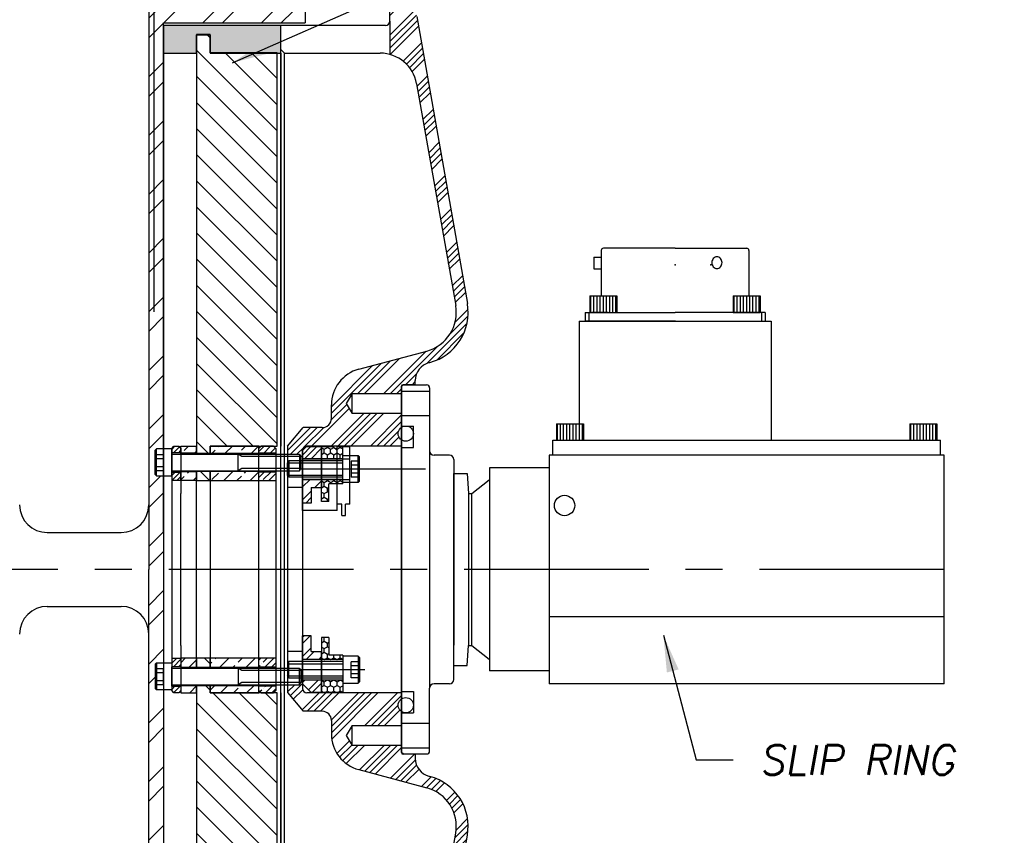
# Model space of a CAD drawing. Extents: x 2 to 120, y 0 to 54.
# Tile 3 of 5: x 7.6 to 14.27, y 7.86 to 13.39. Entities that reach past the tile are written whole.
import ezdxf

# ---------------------------------------------------------------- set-up
doc = ezdxf.new("R2010")
doc.units = 0
doc.header["$MEASUREMENT"] = 0
doc.linetypes.add('CENTER', pattern=[2, 1.25, -0.25, 0.25, -0.25])
doc.layers.get('0').update_dxf_attribs({"linetype": 'CONTINUOUS'})
for name, color, linetype in [('440FASTENERS', 3, 'CONTINUOUS'), ('ALUMINUMDISK', 30, 'CONTINUOUS'), ('carlslw', 1, 'CONTINUOUS'), ('CBOARD', 3, 'CONTINUOUS'), ('CBOARDRETAINER', 2, 'CONTINUOUS'), ('CCLIP', 1, 'CONTINUOUS'), ('cclip2', 7, 'CONTINUOUS'), ('CENTER', 4, 'CENTER'), ('DIMENSIONS', 5, 'CONTINUOUS'), ('HOUSING', 4, 'CONTINUOUS'), ('ring2', 4, 'CONTINUOUS'), ('RUBBER', 4, 'CONTINUOUS'), ('RUBBERGROMMET', 2, 'CONTINUOUS'), ('SLIPRING', 7, 'CONTINUOUS'), ('sportsmanfront', 6, 'CONTINUOUS'), ('TOPCOVER', 6, 'CONTINUOUS')]:
    doc.layers.add(name, color=color, linetype=linetype)
doc.styles.add('ROMANS', font='romans.shx', dxfattribs={"oblique": 10})
doc.dimstyles.get("Standard").update_dxf_attribs({"dimscale": 2, "dimtxt": 0.1, "dimasz": 0.125, "dimexe": 0.125, "dimexo": 0.05, "dimgap": 0.09, "dimtad": 0, "dimtih": 1, "dimtoh": 1, "dimdec": 3, "dimzin": 0, "dimdsep": 46, "dimtxsty": 'ROMANS', "dimcen": 0.0625, "dimclrd": 256, "dimclre": 256, "dimclrt": 256, "dimadec": 0, "dimazin": 0, "dimtp": 0.001, "dimtm": 0.001, "dimtfac": 1, "dimtdec": 3, "dimtofl": 0, "dimtmove": 0, "dimatfit": 0, "dimfxl": 1, "dimtolj": 1, "dimtzin": 0, "dimarcsym": 0})
pattern_1 = [(225, (-17.61681, 9.66308), (-0.0883883, 0.0883883), [])]
pattern_2 = [(45, (30.4666, 0.81454), (0.06629126, -0.06629126), []), (45, (30.4666, 0.85873), (0.06629126, -0.06629126), [])]

# ---------------------------------------------------------------- blocks, each defined once
blk = doc.blocks.new('*X3')
at = {"color": 0}
for p, q in [((7.5437, 4.5192), (7.5437, 4.6312)), ((7.565, 4.5192), (7.565, 4.6312)), ((7.5862, 4.5192), (7.5862, 4.6312)), ((7.6075, 4.5192), (7.6075, 4.6312)), ((7.6287, 4.5192), (7.6287, 4.6312)), ((7.65, 4.5192), (7.65, 4.6312)), ((7.6712, 4.5192), (7.6712, 4.6312)), ((7.6925, 4.5192), (7.6925, 4.6312)), ((7.7138, 4.5192), (7.7138, 4.6312))]:
    blk.add_line(p, q, dxfattribs=at)
blk = doc.blocks.new('SCREWHEAD')
for p, q in [((-0.0915, 0.112), (-0.0915, 0)), ((0.0915, 0.112), (-0.0915, 0.112)), ((0.0915, 0.112), (0.0915, 0)), ((0.0915, 0), (-0.0915, 0))]:
    blk.add_line(p, q)
blk.add_blockref('*X3', (-7.6287, -4.5192))
blk = doc.blocks.new('VRING')
for p, q in [((-0.1224, 0.515), (-0.24, 0.6069)), ((-0.09, 0.65), (-0.1, 0.515)), ((0, 0.65), (-0.09, 0.65)), ((0, -0.65), (0, 0.65)), ((-0.1224, -0.515), (-0.1224, 0.515)), ((-0.1, 0.515), (-0.1224, 0.515)), ((-0.1, 0.515), (-0.1, -0.515)), ((-0.1224, -0.515), (-0.24, -0.6069)), ((-0.1, -0.515), (-0.1224, -0.515)), ((-0.09, -0.65), (-0.1, -0.515)), ((0, -0.65), (-0.09, -0.65))]:
    blk.add_line(p, q)

msp = doc.modelspace()

# ---------------------------------------------------------------- hatches: boundary and pattern name
at = {"layer": 'ALUMINUMDISK'}
h = msp.add_hatch(dxfattribs=at)
h.set_pattern_fill('ANSI31', color=256, scale=0.2, angle=90, style=0)
h.set_pattern_definition([(45, (30.466596, 0.81454), (0.01767767, -0.01767767), [])])
h.paths.add_polyline_path([(8.6896, 10.4831), (8.6746, 10.4981), (8.6421, 10.4981), (8.6271, 10.4831), (8.6271, 10.4536), (8.6896, 10.4536)])
h.paths.add_polyline_path([(8.6271, 10.3226), (8.6271, 10.2646), (8.6896, 10.2646), (8.6896, 10.3226)])
h.paths.add_polyline_path([(8.6271, 9.0616), (8.6271, 9.0036), (8.6896, 9.0036), (8.6896, 9.0616)])
h.paths.add_polyline_path([(8.6271, 8.8726), (8.6271, 8.8431), (8.6421, 8.8281), (8.6746, 8.8281), (8.6896, 8.8431), (8.6896, 8.8726)])
h = msp.add_hatch(dxfattribs=at)
h.set_pattern_fill('ANSI35', color=256, scale=0.25, angle=90, style=0)
h.set_pattern_definition([(45, (30.416596, 0.81454), (0.04419417, -0.04419417), []), (45, (30.416596, 0.85873), (0.04419417, -0.04419417), [0.078125, -0.015625, 0, -0.015625])])
h.paths.add_polyline_path([(9.3321, 10.4831), (9.3171, 10.4981), (9.2321, 10.4981), (9.2171, 10.4831), (9.2171, 10.4536), (9.3321, 10.4536)])
h.paths.add_polyline_path([(9.3321, 10.2646), (9.3321, 10.3226), (9.2171, 10.3226), (9.2171, 10.2646)])
h.paths.add_polyline_path([(9.3321, 9.0036), (9.3321, 9.0616), (9.2171, 9.0616), (9.2171, 9.0036)])
h.paths.add_polyline_path([(9.3321, 8.8431), (9.3321, 8.8726), (9.2171, 8.8726), (9.2171, 8.8431), (9.2321, 8.8281), (9.3171, 8.8281)])
at = {"layer": 'CBOARD', "extrusion": (0, 0, -1)}
h = msp.add_hatch(dxfattribs=at)
h.set_pattern_fill('ANSI31', color=256, scale=2, angle=-180, style=0)
h.set_pattern_definition(pattern_1)
h.paths.add_polyline_path([(-8.8881, 10.4506), (-8.7961, 10.4506), (-8.7961, 13.2881), (-8.8881, 13.2881), (-8.8881, 13.1631), (-9.3421, 13.1631), (-9.3421, 10.4986), (-8.8881, 10.4986)], flags=0)
h = msp.add_hatch(dxfattribs=at)
h.set_pattern_fill('ANSI31', color=256, scale=2, angle=-180, style=0)
h.set_pattern_definition(pattern_1)
h.paths.add_polyline_path([(-8.7961, 10.3256), (-8.8881, 10.3256), (-8.8881, 10.2646), (-8.7961, 10.2646)], flags=0)
h = msp.add_hatch(dxfattribs=at)
h.set_pattern_fill('ANSI31', color=256, scale=2, angle=-180, style=0)
h.set_pattern_definition(pattern_1)
h.paths.add_polyline_path([(-8.8881, 9.0006), (-8.7961, 9.0006), (-8.7961, 9.0616), (-8.8881, 9.0616)], flags=0)
h = msp.add_hatch(dxfattribs=at)
h.set_pattern_fill('ANSI31', color=256, scale=2, angle=-180, style=0)
h.set_pattern_definition(pattern_1)
h.paths.add_polyline_path([(-8.7961, 8.8756), (-8.8881, 8.8756), (-8.8881, 8.8276), (-9.3421, 8.8276), (-9.3421, 6.1631), (-8.8881, 6.1631), (-8.8881, 6.0381), (-8.7961, 6.0381)], flags=0)
at = {"layer": 'CBOARDRETAINER'}
h = msp.add_hatch(dxfattribs=at)
h.set_pattern_fill('HONEY', color=256, scale=0.2, angle=90, style=0)
h.set_pattern_definition([(90, (30.466596, 0.814539), (0.021650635, 0.0375), [0.025, -0.05]), (330, (30.466596, 0.814539), (0.021650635, -0.0375), [0.025, -0.05]), (30, (30.466596, 0.814539), (0.04330127, 8e-11), [-0.05, 0.025])])
h.paths.add_polyline_path([(9.6426, 10.4976), (9.7866, 10.4976), (9.7866, 10.4131), (9.6426, 10.4131)])
h.paths.add_polyline_path([(9.6426, 10.2731), (9.7866, 10.2731), (9.7866, 10.2516), (9.7866, 10.2431), (9.6906, 10.2431), (9.6906, 10.1236), (9.6426, 10.1236)])
h.paths.add_polyline_path([(9.6426, 9.1081), (9.6426, 9.2026), (9.6906, 9.2026), (9.6906, 9.0831), (9.7866, 9.0831), (9.7866, 9.0531), (9.6426, 9.0531)])
h.paths.add_polyline_path([(9.6426, 8.9131), (9.7866, 8.9131), (9.7866, 8.8286), (9.6426, 8.8286)])
at = {"layer": 'CCLIP'}
h = msp.add_hatch(dxfattribs=at)
h.set_pattern_fill('ANSI32', color=256, scale=0.25, angle=90, style=0)
h.set_pattern_definition(pattern_2)
h.paths.add_polyline_path([(9.6426, 10.4976), (9.5726, 10.4976), (9.5126, 10.4376), (9.5126, 10.4131), (9.6426, 10.4131)])
h.paths.add_polyline_path([(9.6426, 10.2181), (9.6426, 10.2731), (9.5126, 10.2731), (9.5126, 10.1121), (9.5726, 10.1121), (9.5726, 10.2181)])
h = msp.add_hatch(dxfattribs=at)
h.set_pattern_fill('ANSI32', color=256, scale=0.25, angle=90, style=0)
h.set_pattern_definition(pattern_2)
h.paths.add_polyline_path([(9.6426, 9.1081), (9.5726, 9.1081), (9.5726, 9.2141), (9.5126, 9.2141), (9.5126, 9.0531), (9.6426, 9.0531)])
h.paths.add_polyline_path([(9.6426, 8.8286), (9.6426, 8.9131), (9.5126, 8.9131), (9.5126, 8.8886), (9.5726, 8.8286)])
at = {"layer": 'HOUSING'}
h = msp.add_hatch(dxfattribs=at)
h.set_pattern_fill('ANSI32', color=256, scale=0.75, style=0)
h.set_pattern_definition([(45, (25.891, 12.1221), (-0.1988738, 0.1988738), []), (45, (26.02358, 12.1221), (-0.1988738, 0.1988738), [])])
h.paths.add_polyline_path([(10.05, 14.5581), (10.105, 14.5581), (10.105, 14.6631), (8.9096, 14.6631), (8.9096, 14.3811), (8.9636, 14.3811), (8.9636, 14.2961), (9.28, 14.2961), (9.28, 14.4181), (10.105, 14.4181), (10.105, 14.4681), (10.05, 14.4681)])
h.paths.add_polyline_path([(9.53, 13.5741), (9.28, 13.5741), (9.28, 13.6961), (8.9636, 13.6961), (8.9636, 13.6111), (8.9096, 13.6111), (8.9096, 13.5271), (8.9096, 13.4411), (8.4721, 13.4411), (8.4721, 9.6631), (8.5721, 9.6631), (8.5721, 9.9131), (8.5721, 10.2966), (8.5243, 10.2966), (8.5151, 10.3057), (8.5151, 10.4704), (8.5243, 10.4796), (8.5721, 10.4796), (8.5721, 13.3481), (8.5721, 13.3661), (9.53, 13.3661)])
h.paths.add_polyline_path([(8.5721, 9.6631), (8.4721, 9.6631), (8.4721, 5.8851), (8.9096, 5.8851), (8.9096, 5.7151), (8.9636, 5.7151), (8.9636, 5.6301), (9.28, 5.6301), (9.28, 5.7021), (9.28, 5.7471), (9.28, 5.7521), (9.53, 5.7521), (9.53, 5.9601), (8.5721, 5.9601), (8.5721, 8.8466), (8.5243, 8.8466), (8.5151, 8.8557), (8.5151, 9.0204), (8.5243, 9.0296), (8.5721, 9.0296)])
h.paths.add_polyline_path([(10.05, 4.8581), (10.105, 4.8581), (10.105, 4.9081), (9.28, 4.9081), (9.28, 5.0301), (8.9636, 5.0301), (8.9636, 4.9451), (8.9096, 4.9451), (8.9096, 4.6631), (10.105, 4.6631), (10.105, 4.7681), (10.05, 4.7681)])
at = {"layer": 'RUBBER'}
h = msp.add_hatch(dxfattribs=at)
h.set_pattern_fill('ANSI33', color=256, scale=0.5, angle=90, style=0)
h.set_pattern_definition([(45, (35.33965, 0.06176), (0.08838835, -0.08838835), []), (45, (35.33965, 0.15014), (0.08838835, -0.08838835), [0.0625, -0.03125])])
h.paths.add_polyline_path([(8.7961, 10.4986), (8.6896, 10.4986), (8.6896, 10.4506), (8.7961, 10.4506)])
h.paths.add_polyline_path([(8.7961, 10.3256), (8.6896, 10.3256), (8.6896, 10.2646), (8.7961, 10.2646)])
h.paths.add_polyline_path([(8.7961, 9.0616), (8.6896, 9.0616), (8.6896, 9.0006), (8.7961, 9.0006)])
h.paths.add_polyline_path([(8.7961, 8.8756), (8.6896, 8.8756), (8.6896, 8.8276), (8.7961, 8.8276)])
h = msp.add_hatch(dxfattribs=at)
h.set_pattern_fill('ANSI33', color=256, scale=0.5, angle=90, style=0)
h.set_pattern_definition([(45, (30.4666, 0.81454), (0.08838835, -0.08838835), []), (45, (30.4666, 0.90293), (0.08838835, -0.08838835), [0.0625, -0.03125])])
h.paths.add_polyline_path([(8.8881, 10.4506), (8.8881, 10.4986), (9.2171, 10.4986), (9.2171, 10.4506)])
h.paths.add_polyline_path([(9.2171, 10.3256), (9.2171, 10.2646), (8.8881, 10.2646), (8.8881, 10.3256)])
h.paths.add_polyline_path([(9.2171, 9.0616), (9.2171, 9.0006), (8.8881, 9.0006), (8.8881, 9.0616)])
h.paths.add_polyline_path([(8.8881, 8.8276), (8.8881, 8.8756), (9.2171, 8.8756), (9.2171, 8.8431), (9.2171, 8.8276)])
at = {"layer": 'RUBBERGROMMET'}
h = msp.add_hatch(dxfattribs=at)
h.set_pattern_fill('HONEY', color=256, scale=0.5, style=0)
h.set_pattern_definition([(180, (30.466596, 0.81454), (-0.09375, 0.05412659), [0.0625, -0.125]), (60, (30.466596, 0.81454), (0.09375, 0.05412659), [0.0625, -0.125]), (120, (30.466596, 0.81454), (-2e-10, 0.10825318), [-0.125, 0.0625])])
h.paths.add_polyline_path([(8.8881, 13.2881), (8.7961, 13.2881), (8.7961, 13.1606), (8.5721, 13.1606), (8.5721, 13.3481), (9.3671, 13.3481), (9.3671, 13.1606), (9.3421, 13.1606), (9.3421, 13.1631), (8.8881, 13.1631)])
h.paths.add_polyline_path([(8.8881, 6.1631), (9.3421, 6.1631), (9.3421, 6.1656), (9.3671, 6.1656), (9.3671, 5.9781), (8.5721, 5.9781), (8.5721, 6.1656), (8.7961, 6.1656), (8.7961, 6.0406), (8.7961, 6.0381), (8.8881, 6.0381)])
at = {"layer": 'TOPCOVER'}
h = msp.add_hatch(dxfattribs=at)
h.set_pattern_fill('ANSI34', color=256, scale=0.25, style=0)
h.set_pattern_definition([(45, (24.58859, 12.1221), (-0.1325825, 0.1325825), []), (45, (24.63278, 12.1221), (-0.1325825, 0.1325825), []), (45, (24.67697, 12.1221), (-0.1325825, 0.1325825), []), (45, (24.72117, 12.1221), (-0.1325825, 0.1325825), [])])
h.paths.add_polyline_path([(10.275, 14.6631), (10.105, 14.6631), (10.105, 13.3781), (10.105, 13.1517, -0.290026), (10.2852, 12.954), (10.5503, 11.4504, -0.388879), (10.3543, 11.1427), (9.8939, 11.0194, 0.339454), (9.7086, 10.7779), (9.7086, 10.6866, -0.414214), (9.6461, 10.6241), (9.5179, 10.6241), (9.4116, 10.4975), (9.4116, 10.4441), (9.4935, 10.4441), (9.5021, 10.4292), (9.5021, 10.3991), (9.5126, 10.3991), (9.5126, 10.4376), (9.5126, 10.4691), (9.5126, 10.4696), (9.5126, 10.4696, -0.409299), (9.5426, 10.4991), (10.1836, 10.4991), (10.1836, 10.5402, -0.251181), (10.1606, 10.5831, -0.251181), (10.1836, 10.626), (10.1836, 10.7201), (9.8495, 10.7201), (9.8086, 10.7881), (9.8495, 10.8561), (10.1836, 10.8561), (10.1836, 10.9041, -0.414214), (10.1936, 10.9141), (10.2766, 10.9141), (10.2766, 10.9432, -0.339454), (10.3693, 11.0639), (10.375, 11.0654, 0.388879), (10.6291, 11.4643), (10.2864, 13.408, -0.043661), (10.275, 13.5382)])
h.paths.add_polyline_path([(10.1836, 8.7002, -0.251181), (10.1606, 8.7431, -0.251181), (10.1836, 8.786), (10.1836, 8.8271), (9.9516, 8.8271), (9.5426, 8.8271, -0.414214), (9.5126, 8.8571), (9.5126, 8.9271), (9.5021, 8.9271), (9.5021, 8.897), (9.4935, 8.8821), (9.4116, 8.8821), (9.4116, 8.8287), (9.5179, 8.7021), (9.6461, 8.7021, -0.414214), (9.7086, 8.6396), (9.7086, 8.5483, 0.339454), (9.8939, 8.3068), (10.3543, 8.1835, -0.388879), (10.5503, 7.8758), (10.2852, 6.3721, -0.36397), (10.039, 6.1656), (9.3921, 6.1656), (9.3671, 6.1406), (9.3671, 5.9781), (10.075, 5.9781, -0.414214), (10.105, 5.9481), (10.105, 4.6631), (10.275, 4.6631), (10.275, 5.7879, -0.043661), (10.2864, 5.9182), (10.6291, 7.8619, 0.388879), (10.375, 8.2607), (10.3693, 8.2623, -0.339454), (10.2766, 8.383), (10.2766, 8.4121), (10.1936, 8.4121, -0.414214), (10.1836, 8.4221), (10.1836, 8.4701), (9.8495, 8.4701), (9.8086, 8.5381), (9.8495, 8.6061), (10.1836, 8.6061)])

# ---------------------------------------------------------------- linework, layer by layer
for p, q in [((11.5355, 11.8236), (11.5355, 11.5156)), ((12.0355, 11.8386), (11.5505, 11.8386)), ((12.0355, 11.8386), (12.5205, 11.8386)), ((12.5355, 11.8236), (12.5355, 11.5156)), ((11.4855, 11.7786), (11.5355, 11.7786)), ((11.4855, 11.7786), (11.4855, 11.6986)), ((11.4855, 11.6986), (11.5355, 11.6986)), ((11.426, 11.4036), (12.0355, 11.4036)), ((11.426, 11.4036), (11.426, 11.3456)), ((11.451, 11.4036), (11.451, 11.3456)), ((11.583, 11.4036), (11.473, 11.4036)), ((12.645, 11.4036), (12.0355, 11.4036)), ((12.488, 11.4036), (12.598, 11.4036)), ((12.4989, 11.4036), (12.6089, 11.4036)), ((12.62, 11.4036), (12.62, 11.3456)), ((12.645, 11.4036), (12.645, 11.3456)), ((12.0355, 11.3456), (11.426, 11.3456)), ((12.0355, 11.3456), (12.645, 11.3456))]:
    msp.add_line(p, q)
msp.add_lwpolyline([(12.2845, 11.7415, 0.086319), (12.2872, 11.726, 0.092589), (12.2946, 11.7133, 0.103098), (12.3061, 11.7045, 0.111998), (12.3191, 11.7015, 0.111998), (12.3321, 11.7045, 0.103098), (12.3436, 11.7133, 0.092589), (12.351, 11.726, 0.086319), (12.3537, 11.7415, 0.086319), (12.351, 11.7571, 0.092589), (12.3436, 11.7698, 0.103098), (12.3321, 11.7786, 0.111998), (12.3191, 11.7815, 0.111998), (12.3061, 11.7786, 0.103098), (12.2946, 11.7698, 0.092589), (12.2872, 11.7571, 0.086319)], format="xyb", close=True)
for centre, start, end in [((11.5505, 11.8236), 90, 180), ((12.5205, 11.8236), 0, 90)]:
    msp.add_arc(centre, 0.015, start, end)
for p in [(12.0355, 11.7256), (12.278, 11.7256), (12.0355, 11.3456)]:
    msp.add_point(p)
at = {"layer": '440FASTENERS'}
for p, q in [((8.5151, 10.4704), (8.5243, 10.4796)), ((8.5151, 10.3057), (8.5151, 10.4704)), ((8.5243, 10.2966), (8.5243, 10.4796)), ((8.6271, 10.4796), (8.5243, 10.4796)), ((8.6271, 10.2966), (8.6271, 10.4796)), ((8.5151, 10.4422), (8.5711, 10.4422)), ((8.5151, 10.4151), (8.5711, 10.4151)), ((8.5711, 10.4422), (8.5711, 10.334)), ((8.6271, 10.4536), (8.6271, 10.3226)), ((8.6271, 10.4441), (9.4935, 10.4441)), ((9.0774, 10.3321), (9.0774, 10.4441)), ((9.1031, 10.4292), (9.0774, 10.4441)), ((9.5021, 10.4292), (9.1031, 10.4292)), ((9.4935, 10.4441), (9.5021, 10.4292)), ((9.4935, 10.4441), (9.4935, 10.3321)), ((9.5021, 10.347), (9.5021, 10.4292)), ((9.5021, 10.347), (9.5021, 10.4292)), ((9.7866, 10.2516), (9.7866, 10.4346)), ((9.7866, 10.4346), (9.8895, 10.4346)), ((9.8895, 10.2516), (9.8895, 10.4346)), ((9.8986, 10.4254), (9.8895, 10.4346)), ((9.8986, 10.2607), (9.8986, 10.4254)), ((8.5151, 10.361), (8.5711, 10.361)), ((9.1031, 10.347), (9.0774, 10.3321)), ((9.5021, 10.347), (9.1031, 10.347)), ((9.4202, 10.3991), (9.4116, 10.3842)), ((9.4116, 10.302), (9.4116, 10.3842)), ((9.7866, 10.3991), (9.4202, 10.3991)), ((9.4202, 10.3991), (9.4202, 10.2871)), ((9.4202, 10.3842), (9.7866, 10.3842)), ((9.4935, 10.3321), (9.5021, 10.347)), ((9.7866, 10.2871), (9.7866, 10.3991)), ((9.8986, 10.3972), (9.8426, 10.3972)), ((9.8426, 10.3972), (9.8426, 10.289)), ((9.8986, 10.3701), (9.8426, 10.3701)), ((8.5151, 10.334), (8.5711, 10.334)), ((8.5151, 10.3057), (8.5243, 10.2966)), ((8.5243, 10.2966), (8.6271, 10.2966)), ((8.6271, 10.3321), (9.4935, 10.3321)), ((9.4202, 10.2871), (9.4116, 10.302)), ((9.4202, 10.302), (9.7866, 10.302)), ((9.7866, 10.2871), (9.4202, 10.2871)), ((9.8986, 10.316), (9.8426, 10.316)), ((9.8986, 10.289), (9.8426, 10.289)), ((9.8895, 10.2516), (9.7866, 10.2516)), ((9.8986, 10.2607), (9.8895, 10.2516)), ((9.7866, 9.0746), (9.7866, 8.8916)), ((9.8895, 9.0746), (9.7866, 9.0746)), ((9.8986, 9.0654), (9.8895, 9.0746)), ((9.8895, 9.0746), (9.8895, 8.8916)), ((8.5151, 9.0204), (8.5243, 9.0296)), ((8.5151, 9.0204), (8.5151, 8.8557)), ((8.5243, 9.0296), (8.6271, 9.0296)), ((8.5243, 9.0296), (8.5243, 8.8466)), ((8.6271, 9.0296), (8.6271, 8.8466)), ((8.6271, 8.8726), (8.6271, 9.0036)), ((9.4202, 9.0391), (9.4116, 9.0242)), ((9.4116, 9.0242), (9.4116, 8.942)), ((9.7866, 9.0391), (9.4202, 9.0391)), ((9.4202, 8.9271), (9.4202, 9.0391)), ((9.4202, 9.0242), (9.7866, 9.0242)), ((9.7866, 9.0391), (9.7866, 8.9271)), ((9.8426, 8.929), (9.8426, 9.0372)), ((9.8986, 9.0372), (9.8426, 9.0372)), ((9.8986, 9.0101), (9.8426, 9.0101)), ((9.8986, 9.0654), (9.8986, 8.9007)), ((8.5151, 8.9922), (8.5711, 8.9922)), ((8.5151, 8.9651), (8.5711, 8.9651)), ((8.5711, 8.884), (8.5711, 8.9922)), ((8.6271, 8.9941), (9.4935, 8.9941)), ((9.0774, 8.9941), (9.0774, 8.8821)), ((9.1031, 8.9792), (9.0774, 8.9941)), ((9.5021, 8.9792), (9.1031, 8.9792)), ((9.4202, 8.9271), (9.4116, 8.942)), ((9.4202, 8.942), (9.7866, 8.942)), ((9.4935, 8.8821), (9.4935, 8.9941)), ((9.4935, 8.9941), (9.5021, 8.9792)), ((9.5021, 8.9792), (9.5021, 8.897)), ((9.8986, 8.956), (9.8426, 8.956)), ((8.5151, 8.911), (8.5711, 8.911)), ((8.5151, 8.884), (8.5711, 8.884)), ((8.6271, 8.8821), (9.4935, 8.8821)), ((9.1031, 8.897), (9.0774, 8.8821)), ((9.5021, 8.897), (9.1031, 8.897)), ((9.7866, 8.9271), (9.4202, 8.9271)), ((9.4935, 8.8821), (9.5021, 8.897)), ((9.7866, 8.8916), (9.8895, 8.8916)), ((9.8986, 8.929), (9.8426, 8.929)), ((9.8986, 8.9007), (9.8895, 8.8916)), ((8.5151, 8.8557), (8.5243, 8.8466)), ((8.6271, 8.8466), (8.5243, 8.8466))]:
    msp.add_line(p, q, dxfattribs=at)
at = {"layer": 'ALUMINUMDISK'}
for p, q in [((8.6271, 10.4831), (8.6421, 10.4981)), ((8.6271, 10.4831), (8.6271, 8.8431)), ((8.6421, 10.4981), (8.6746, 10.4981)), ((8.6746, 10.4981), (8.6896, 10.4831)), ((8.6896, 10.4831), (8.6896, 10.1781)), ((9.2321, 10.4981), (9.2171, 10.4831)), ((9.2171, 8.8431), (9.2171, 10.4831)), ((9.2171, 8.8431), (9.2171, 10.4831)), ((9.3171, 10.4981), (9.2321, 10.4981)), ((9.2921, 10.4981), (9.2921, 10.4986)), ((9.3321, 10.4831), (9.3171, 10.4981)), ((9.3321, 10.4831), (9.3321, 8.8431)), ((8.6896, 10.4536), (8.6271, 10.4536)), ((9.2171, 10.4536), (9.3321, 10.4536)), ((8.6271, 10.3226), (8.6896, 10.3226)), ((8.6896, 10.2646), (8.6896, 10.3256)), ((9.3321, 10.3226), (9.2171, 10.3226)), ((8.6896, 10.2646), (8.6271, 10.2646)), ((9.2171, 10.2646), (9.3321, 10.2646)), ((8.6896, 9.1481), (8.6896, 10.1781)), ((8.6896, 9.1481), (8.6896, 8.8431)), ((8.6271, 9.0616), (8.6896, 9.0616)), ((8.6896, 9.0036), (8.6271, 9.0036)), ((9.3321, 9.0616), (9.2171, 9.0616)), ((9.2171, 9.0036), (9.3321, 9.0036)), ((8.6271, 8.8726), (8.6896, 8.8726)), ((9.3321, 8.8726), (9.2171, 8.8726)), ((8.6421, 8.8281), (8.6271, 8.8431)), ((8.6746, 8.8281), (8.6421, 8.8281)), ((8.6896, 8.8431), (8.6746, 8.8281)), ((9.2171, 8.8431), (9.2321, 8.8281)), ((9.2321, 8.8281), (9.3171, 8.8281)), ((9.3171, 8.8281), (9.3321, 8.8431))]:
    msp.add_line(p, q, dxfattribs=at)
at = {"layer": 'carlslw'}
for p, q in [((7.7846, 9.9131), (8.2846, 9.9131)), ((7.7846, 9.4131), (8.2846, 9.4131))]:
    msp.add_line(p, q, dxfattribs=at)
for centre, start, end in [((7.7846, 10.1006), 180, 270), ((8.2846, 10.1006), 270, 0), ((7.7846, 9.2256), 90, 180), ((8.2846, 9.2256), 0, 90)]:
    msp.add_arc(centre, 0.1875, start, end, dxfattribs=at)
at = {"layer": 'CBOARD'}
for p, q in [((8.7961, 13.2881), (8.7961, 10.4506)), ((8.8881, 13.2881), (8.7961, 13.2881)), ((8.8881, 13.1631), (8.8881, 13.2881)), ((9.3421, 13.1631), (8.8881, 13.1631)), ((9.3421, 10.4986), (9.3421, 13.1631)), ((8.8881, 10.4986), (9.3421, 10.4986)), ((8.7961, 10.4441), (8.7961, 10.4506)), ((8.7961, 10.4506), (8.7961, 10.4441)), ((8.7961, 10.4506), (8.8881, 10.4506)), ((8.8881, 10.4441), (8.8881, 10.4506)), ((8.8881, 10.4506), (8.8881, 10.4441)), ((8.7961, 10.3256), (8.7961, 10.3321)), ((8.7961, 10.3321), (8.7961, 10.3256)), ((8.7961, 10.2646), (8.7961, 10.3256)), ((8.8881, 10.3256), (8.7961, 10.3256)), ((8.7961, 10.3256), (8.7961, 10.2646)), ((8.8881, 10.3256), (8.8881, 10.3321)), ((8.8881, 10.3321), (8.8881, 10.3256)), ((8.7961, 9.0616), (8.7961, 10.2646)), ((8.7961, 10.2646), (8.8881, 10.2646)), ((8.8881, 10.2646), (8.8881, 9.0616)), ((8.7961, 9.0006), (8.7961, 9.0616)), ((8.8881, 9.0616), (8.7961, 9.0616)), ((8.7961, 9.0616), (8.7961, 9.0006)), ((8.7961, 8.9941), (8.7961, 9.0006)), ((8.7961, 9.0006), (8.7961, 8.9941)), ((8.7961, 9.0006), (8.8881, 9.0006)), ((8.7961, 8.8756), (8.7961, 8.8821)), ((8.7961, 8.8821), (8.7961, 8.8756)), ((8.7961, 8.8756), (8.7961, 6.0381)), ((8.8881, 8.8756), (8.7961, 8.8756)), ((8.8881, 8.8756), (8.8881, 8.8821)), ((8.8881, 8.8821), (8.8881, 8.8756)), ((9.3421, 8.8276), (8.8881, 8.8276)), ((9.3421, 6.1631), (9.3421, 8.8276))]:
    msp.add_line(p, q, dxfattribs=at)
at = {"layer": 'CBOARDRETAINER'}
for p, q in [((9.7866, 10.4976), (9.6426, 10.4976)), ((9.6426, 10.1236), (9.6426, 10.4976)), ((9.7866, 10.2431), (9.7866, 10.4976)), ((9.7866, 10.4131), (9.6426, 10.4131)), ((9.7866, 10.2731), (9.6426, 10.2731)), ((9.6906, 10.1236), (9.6906, 10.2431)), ((9.7866, 10.2431), (9.6906, 10.2431)), ((9.6906, 10.1236), (9.6426, 10.1236)), ((9.6426, 9.2026), (9.6426, 8.8286)), ((9.6906, 9.2026), (9.6426, 9.2026)), ((9.6906, 9.2026), (9.6906, 9.0831)), ((9.7866, 9.0831), (9.6906, 9.0831)), ((9.7866, 9.0831), (9.7866, 8.8286)), ((9.7866, 9.0531), (9.6426, 9.0531)), ((9.9348, 8.9831), (9.5004, 8.9831)), ((9.7866, 8.9131), (9.6426, 8.9131)), ((9.7866, 8.8286), (9.6426, 8.8286))]:
    msp.add_line(p, q, dxfattribs=at)
at = {"layer": 'CCLIP'}
for p, q in [((9.5726, 10.4976), (9.5126, 10.4376)), ((9.6426, 10.4976), (9.5726, 10.4976)), ((9.6426, 10.4976), (9.6426, 10.2181)), ((9.5126, 10.4376), (9.5126, 10.1121)), ((9.6426, 10.4131), (9.5126, 10.4131)), ((9.6426, 10.2731), (9.5126, 10.2731)), ((9.5726, 10.2181), (9.5726, 10.1121)), ((9.5726, 10.2181), (9.6426, 10.2181)), ((9.5726, 10.1121), (9.5126, 10.1121)), ((9.5726, 9.2141), (9.5126, 9.2141)), ((9.5126, 8.8886), (9.5126, 9.2141)), ((9.5726, 9.1081), (9.5726, 9.2141)), ((9.5726, 9.1081), (9.6426, 9.1081)), ((9.6426, 8.8286), (9.6426, 9.1081)), ((9.6426, 9.0531), (9.5126, 9.0531)), ((9.6426, 8.9131), (9.5126, 8.9131)), ((9.5726, 8.8286), (9.5126, 8.8886)), ((9.6426, 8.8286), (9.5726, 8.8286))]:
    msp.add_line(p, q, dxfattribs=at)
at = {"layer": 'cclip2'}
for p, q in [((9.5126, 10.4696), (9.5376, 10.4946)), ((9.5126, 10.0615), (9.5126, 10.4696)), ((9.7216, 10.4946), (9.5376, 10.4946)), ((9.7216, 10.4946), (9.7466, 10.4696)), ((9.7466, 10.0615), (9.7466, 10.4696)), ((9.5126, 10.4131), (9.7466, 10.4131)), ((9.5126, 10.2731), (9.7466, 10.2731)), ((9.7466, 10.0615), (9.5126, 10.0615))]:
    msp.add_line(p, q, dxfattribs=at)
at = {"layer": 'CENTER'}
for p, q in [((9.9348, 10.3431), (9.5004, 10.3431)), ((10.3452, 10.3431), (9.9108, 10.3431))]:
    msp.add_line(p, q, dxfattribs=at)
at = {"layer": 'CENTER', "linetype": 'CENTER'}
msp.add_line((13.8573, 9.6631), (1.6393, 9.6631), dxfattribs=at)
at = {"layer": 'HOUSING'}
for p, q in [((9.53, 13.6241), (9.53, 13.3661)), ((8.4721, 13.4411), (8.4721, 9.6631)), ((8.5721, 9.9131), (8.5721, 13.3661)), ((8.5721, 13.3661), (9.53, 13.3661)), ((8.4721, 5.8851), (8.4721, 9.6631)), ((8.5721, 9.4131), (8.5721, 5.9601))]:
    msp.add_line(p, q, dxfattribs=at)
at = {"layer": 'ring2'}
for p, q in [((9.8286, 10.4946), (9.7486, 10.4946)), ((9.7486, 10.1056), (9.7486, 10.4946)), ((9.8336, 10.1056), (9.8336, 10.4946)), ((9.7486, 10.4131), (9.8286, 10.4131)), ((9.7486, 10.2731), (9.8286, 10.2731)), ((9.7786, 10.1056), (9.7486, 10.1056)), ((9.7786, 10.0281), (9.7786, 10.1056)), ((9.8036, 10.0281), (9.8036, 10.1056)), ((9.8336, 10.1056), (9.8036, 10.1056)), ((9.7786, 10.0281), (9.8036, 10.0281))]:
    msp.add_line(p, q, dxfattribs=at)
at = {"layer": 'RUBBER'}
for p, q in [((8.6896, 10.4441), (8.6896, 10.4986)), ((8.6896, 10.4986), (8.7961, 10.4986)), ((8.7961, 10.4986), (8.7961, 10.4506)), ((8.7961, 10.4506), (8.7961, 10.4986)), ((9.2171, 10.4986), (8.8881, 10.4986)), ((8.8881, 10.4506), (8.8881, 10.4986)), ((8.8881, 10.4986), (8.8881, 10.4506)), ((9.2171, 10.4506), (9.2171, 10.4986)), ((8.7961, 10.4506), (8.6896, 10.4506)), ((8.8881, 10.4506), (9.2171, 10.4506)), ((9.2171, 10.4441), (9.2171, 10.4506)), ((8.6896, 10.3256), (8.7961, 10.3256)), ((8.6896, 10.2646), (8.6896, 10.3256)), ((8.7961, 10.3256), (8.7961, 10.2646)), ((8.7961, 10.2646), (8.7961, 10.3256)), ((9.2171, 10.3256), (8.8881, 10.3256)), ((8.8881, 10.2646), (8.8881, 10.3256)), ((8.8881, 10.3256), (8.8881, 10.2646)), ((9.2171, 10.2646), (9.2171, 10.3321)), ((8.7961, 10.2646), (8.6896, 10.2646)), ((8.8881, 10.2646), (9.2171, 10.2646)), ((8.5721, 9.9131), (8.5721, 9.4131)), ((8.7961, 9.0616), (8.6896, 9.0616)), ((8.6896, 9.0616), (8.6896, 8.9941)), ((8.6896, 9.0006), (8.7961, 9.0006)), ((8.7961, 9.0006), (8.7961, 9.0616)), ((9.2171, 9.0616), (8.8881, 9.0616)), ((8.8881, 9.0006), (8.8881, 9.0616)), ((8.8881, 9.0616), (8.8881, 9.0006)), ((8.8881, 9.0006), (9.2171, 9.0006)), ((8.8881, 8.9941), (8.8881, 9.0006)), ((8.8881, 9.0006), (8.8881, 8.9941)), ((9.2171, 9.0006), (9.2171, 9.0616)), ((9.2171, 8.9941), (9.2171, 9.0006)), ((8.6896, 8.8821), (8.6896, 8.8276)), ((8.7961, 8.8756), (8.6896, 8.8756)), ((8.7961, 8.8756), (8.7961, 8.8276)), ((8.7961, 8.8276), (8.7961, 8.8756)), ((9.2171, 8.8756), (8.8881, 8.8756)), ((8.8881, 8.8276), (8.8881, 8.8756)), ((8.8881, 8.8756), (8.8881, 8.8276)), ((9.2171, 8.8756), (9.2171, 8.8821)), ((9.2171, 8.8276), (9.2171, 8.8756)), ((8.6896, 8.8276), (8.7961, 8.8276)), ((8.8881, 8.8276), (9.2171, 8.8276))]:
    msp.add_line(p, q, dxfattribs=at)
at = {"layer": 'RUBBERGROMMET'}
for p, q in [((8.5721, 13.3481), (8.5721, 5.9781)), ((9.3671, 13.3481), (8.5721, 13.3481)), ((9.3671, 13.1606), (9.3671, 13.3481)), ((8.7961, 13.2856), (8.8881, 13.2856)), ((8.7961, 13.1606), (8.7961, 13.2856)), ((8.8881, 13.2856), (8.8881, 13.1606)), ((8.5721, 13.1606), (8.7961, 13.1606)), ((8.8881, 13.1606), (9.3671, 13.1606)), ((9.3671, 13.1606), (9.3671, 10.4981)), ((9.3671, 8.8281), (9.3671, 6.1656))]:
    msp.add_line(p, q, dxfattribs=at)
at = {"layer": 'SLIPRING'}
for p, q in [((11.3855, 11.3456), (12.6855, 11.3456)), ((11.3855, 11.3456), (11.3855, 10.5381)), ((12.6855, 11.3456), (12.6855, 10.5381)), ((10.1936, 10.9131), (10.1836, 10.9031)), ((10.1836, 10.9031), (10.1836, 8.4231)), ((10.1836, 10.8711), (10.3736, 10.8711)), ((10.1936, 10.9131), (10.3536, 10.9131)), ((10.3736, 10.8931), (10.3736, 10.4681)), ((10.1836, 10.7051), (10.3736, 10.7051)), ((10.1836, 10.6346), (10.2636, 10.6346)), ((10.2636, 10.4896), (10.2636, 10.6346)), ((11.2088, 10.5381), (13.8323, 10.5381)), ((11.2088, 10.4381), (11.2088, 10.5381)), ((13.8323, 10.4381), (13.8323, 10.5381)), ((10.1847, 10.4896), (10.2636, 10.4896)), ((10.3736, 10.4681), (10.3736, 8.8581)), ((10.5076, 10.4381), (10.4036, 10.4381)), ((10.5376, 10.4081), (10.5376, 10.1756)), ((13.8573, 10.4381), (11.1838, 10.4381)), ((11.1838, 10.4381), (11.1838, 8.8881)), ((13.8323, 10.4381), (11.2088, 10.4381)), ((13.8573, 8.8881), (13.8573, 10.4381)), ((10.7786, 10.3506), (10.7786, 8.9756)), ((11.1838, 10.3506), (10.7786, 10.3506)), ((10.5376, 10.1756), (10.5376, 9.1506)), ((13.8573, 9.3421), (11.1838, 9.3421)), ((10.5376, 8.9181), (10.5376, 9.1506)), ((11.1838, 8.9756), (10.7786, 8.9756)), ((10.5076, 8.8881), (10.4036, 8.8881)), ((13.8573, 8.8881), (11.1838, 8.8881)), ((10.1847, 8.8366), (10.2636, 8.8366)), ((10.2636, 8.8366), (10.2636, 8.6916)), ((10.3736, 8.4331), (10.3736, 8.8581)), ((10.1836, 8.6916), (10.2636, 8.6916)), ((10.1836, 8.6211), (10.3736, 8.6211)), ((10.1836, 8.4551), (10.3736, 8.4551)), ((10.1936, 8.4131), (10.1836, 8.4231)), ((10.1936, 8.4131), (10.3536, 8.4131))]:
    msp.add_line(p, q, dxfattribs=at)
at = {"layer": 'SLIPRING', "linetype": 'Continuous'}
for p, q in [((10.1836, 10.6096), (10.1836, 10.523)), ((10.1836, 8.7166), (10.1836, 8.8031))]:
    msp.add_line(p, q, dxfattribs=at)
at = {"layer": 'SLIPRING'}
for centre, radius in [((10.2121, 10.5831), 0.0515), ((11.2875, 10.0962), 0.069), ((10.2121, 8.7431), 0.0515)]:
    msp.add_circle(centre, radius, dxfattribs=at)
for centre, radius, start, end in [((10.3536, 10.8931), 0.02, 0, 90), ((10.4036, 10.4681), 0.03, 180, 270), ((10.5076, 10.4081), 0.03, 0, 90), ((10.4036, 8.8581), 0.03, 90, 180), ((10.5076, 8.9181), 0.03, 270, 0), ((10.3536, 8.4331), 0.02, 270, 0)]:
    msp.add_arc(centre, radius, start, end, dxfattribs=at)
at = {"layer": 'SLIPRING', "color": 0, "linetype": 'ByBlock'}
for p in [(10.1836, 10.6346), (10.1836, 8.6916)]:
    msp.add_point(p, dxfattribs=at)
at = {"layer": 'SLIPRING'}
msp.add_point((10.1836, 9.6631), dxfattribs=at)
at = {"layer": 'sportsmanfront'}
msp.add_line((8.5054, 16.0804), (8.5054, 11.4076), dxfattribs=at)
at = {"layer": 'TOPCOVER'}
for p, q in [((10.105, 13.3781), (10.105, 14.6631)), ((10.2864, 13.408), (10.6291, 11.4643)), ((9.3671, 5.9781), (9.3671, 13.3481)), ((10.075, 13.3481), (9.3671, 13.3481)), ((10.105, 13.3781), (10.105, 13.1517)), ((9.3671, 13.1856), (9.3921, 13.1606)), ((9.3921, 13.1606), (10.039, 13.1606)), ((9.3921, 13.1606), (9.4434, 13.1606)), ((9.3921, 6.1656), (9.3921, 13.1606)), ((10.2852, 12.954), (10.5503, 11.4504)), ((9.8939, 11.0194), (10.3543, 11.1427)), ((10.3693, 11.0639), (10.375, 11.0654)), ((10.2766, 10.9131), (10.2766, 10.9432)), ((10.1836, 8.4221), (10.1836, 10.9041)), ((10.2766, 10.9141), (10.1936, 10.9141)), ((9.8495, 10.8561), (9.8086, 10.7881)), ((9.8495, 10.8561), (10.1836, 10.8561)), ((9.8495, 10.7201), (9.8495, 10.8561)), ((9.7086, 10.6866), (9.7086, 10.7779)), ((9.8086, 10.7881), (9.8495, 10.7201)), ((10.1836, 10.7201), (9.8495, 10.7201)), ((9.4116, 10.4975), (9.5179, 10.6241)), ((9.6461, 10.6241), (9.5179, 10.6241)), ((9.4116, 10.4975), (9.4116, 8.8287)), ((9.5126, 10.4691), (9.5126, 8.8571)), ((10.1836, 10.4991), (9.5426, 10.4991)), ((9.5126, 10.2181), (9.4116, 10.2181)), ((9.5126, 9.1081), (9.4116, 9.1081)), ((9.4116, 8.8287), (9.5179, 8.7021)), ((10.1836, 8.8271), (9.5426, 8.8271)), ((10.1836, 8.8271), (9.9516, 8.8271)), ((9.6461, 8.7021), (9.5179, 8.7021)), ((9.7086, 8.6396), (9.7086, 8.5483)), ((9.8495, 8.6061), (9.8086, 8.5381)), ((9.8495, 8.6061), (10.1836, 8.6061)), ((9.8495, 8.4701), (9.8495, 8.6061)), ((9.8086, 8.5381), (9.8495, 8.4701)), ((10.1836, 8.4701), (9.8495, 8.4701)), ((10.2766, 8.4121), (10.1936, 8.4121)), ((10.2766, 8.4131), (10.2766, 8.383)), ((9.8939, 8.3068), (10.3543, 8.1835)), ((10.3693, 8.2623), (10.375, 8.2607)), ((10.2852, 6.3721), (10.5503, 7.8758)), ((10.2864, 5.9182), (10.6291, 7.8619))]:
    msp.add_line(p, q, dxfattribs=at)
for centre, radius, start, end in [((10.075, 13.3781), 0.03, 270, 0), ((10.039, 12.9106), 0.25, 10, 90), ((10.2844, 11.4035), 0.27, 285, 10), ((10.2844, 11.4035), 0.35, 285, 10), ((9.9586, 10.7779), 0.25, 105, 180), ((10.4016, 10.9432), 0.125, 105, 180), ((10.1936, 10.9041), 0.01, 90, 180), ((9.6461, 10.6866), 0.0625, 270, 0), ((9.5426, 10.4691), 0.03, 90, 180), ((9.5426, 8.8571), 0.03, 180, 270), ((9.6461, 8.6396), 0.0625, 360, 90), ((9.9586, 8.5483), 0.25, 180, 255), ((10.1936, 8.4221), 0.01, 180, 270), ((10.4016, 8.383), 0.125, 180, 255), ((10.2844, 7.9227), 0.35, 350, 75), ((10.2844, 7.9227), 0.27, 350, 75)]:
    msp.add_arc(centre, radius, start, end, dxfattribs=at)

# ---------------------------------------------------------------- block references
at = {"extrusion": (0, 0, -1), "zscale": -1}
for p in [(-11.5505, 11.4036), (-12.5205, 11.4036)]:
    msp.add_blockref('SCREWHEAD', p, dxfattribs=at)
at = {"layer": 'SLIPRING', "xscale": -1}
for name, p in [('SCREWHEAD', (11.3238, 10.5381)), ('SCREWHEAD', (13.7173, 10.5381)), ('VRING', (10.5376, 9.6631))]:
    msp.add_blockref(name, p, dxfattribs=at)

# ---------------------------------------------------------------- texts
at = {"layer": 'DIMENSIONS', "insert": (12.6084, 8.4724), "char_height": 0.2, "attachment_point": 1, "style": 'ROMANS'}
msp.add_mtext('SLIP RING', dxfattribs=at)

# ---------------------------------------------------------------- leaders
at = {"layer": 'DIMENSIONS', "annotation_type": 0, "has_hookline": 1, "hookline_direction": 0}
for points, text_width in [([(9.0383, 13.0959), (10.7193, 13.8337), (10.9693, 13.8337)], 3.1157), ([(11.9565, 9.2171), (12.1784, 8.3724), (12.4284, 8.3724)], 1.4776)]:
    msp.add_leader(points, dimstyle='Standard', override={"dimgap": 0.09, "dimtad": 0}, dxfattribs=dict(at, text_width=text_width))

doc.saveas('drawing.dxf')
